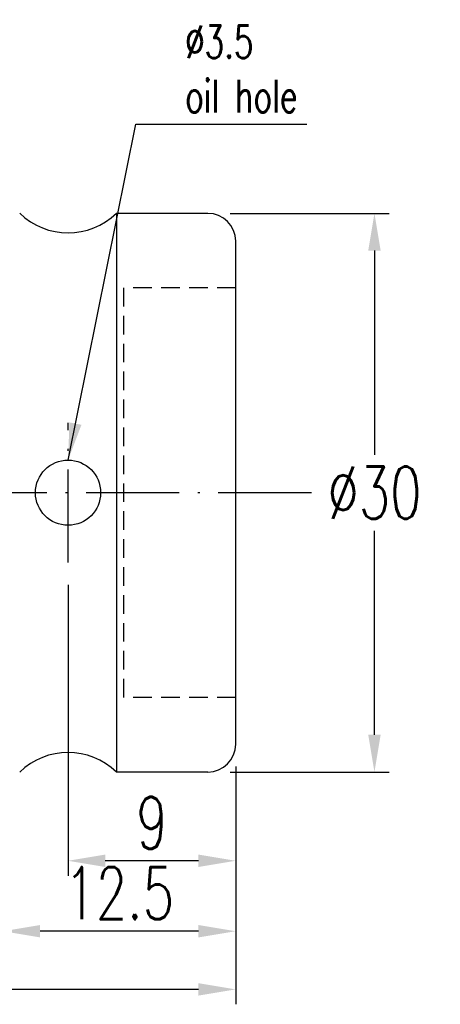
# Model space of a CAD drawing. Extents: x 10 to 498, y 35 to 158.
# Tile 7 of 7: x 100 to 123, y 35 to 88. Entities that reach past the tile are written whole.
import ezdxf

# ---------------------------------------------------------------- set-up
doc = ezdxf.new("R2010")
doc.units = 0
doc.header["$MEASUREMENT"] = 0
doc.linetypes.add('CL-5', pattern=[7.1, 5, -1, 0.1, -1])
doc.linetypes.add('HID-1', pattern=[1.5, 1, -0.5])
for name, color, linetype in [('CL', 1, 'CL-5'), ('DIM', 4, 'CONTINUOUS'), ('HID', 2, 'HID-1'), ('OUT', 3, 'CONTINUOUS')]:
    doc.layers.add(name, color=color, linetype=linetype)
doc.styles.add('DIM-7', font='SIMPLEX.shx', dxfattribs={"width": 0.7, "bigfont": 'chineset.shx'})
doc.dimstyles.new('CNS', dxfattribs={"dimtxt": 3.5, "dimasz": 2.5, "dimexe": 1, "dimexo": 1.5, "dimgap": 0.09, "dimtad": 0, "dimdsep": 46, "dimtxsty": 'DIM-7', "dimcen": 0.09, "dimclrd": 1, "dimclre": 1, "dimclrt": 4, "dimadec": 0, "dimazin": 0, "dimtfac": 1, "dimtix": 1, "dimtmove": 2, "dimatfit": 3, "dimfxl": 0, "dimtvp": 0.971429, "dimtolj": 1, "dimarcsym": 0})

# ---------------------------------------------------------------- blocks, each defined once
blk = doc.blocks.new('*D1')
at = {"layer": 'DIM', "color": 0, "lineweight": -2, "transparency": 16777216}
for p, q in [((103.045, 57.19), (103.045, 41.574)), ((112.045, 47.44), (112.045, 41.574)), ((110.045, 42.374), (105.045, 42.374))]:
    blk.add_line(p, q, dxfattribs=at)
at = {"layer": 'DIM', "color": 0, "transparency": 16777216}
for points in [[(105.045, 42.708), (105.045, 42.041), (103.045, 42.374)], [(110.045, 42.708), (110.045, 42.041), (112.045, 42.374)]]:
    blk.add_solid(points, dxfattribs=at)
at = {"layer": 'DIM', "color": 0, "transparency": 16777216, "insert": (107.545, 44.414), "char_height": 2.8, "attachment_point": 5, "style": 'DIM-7'}
blk.add_mtext('\\A1;9', dxfattribs=at)
blk = doc.blocks.new('*D2')
at = {"layer": 'DIM', "color": 0, "lineweight": -2, "transparency": 16777216}
for p, q in [((99.545, 71.547), (99.545, 37.792)), ((112.045, 46.69), (112.045, 37.792)), ((110.045, 38.592), (101.545, 38.592))]:
    blk.add_line(p, q, dxfattribs=at)
at = {"layer": 'DIM', "color": 0, "transparency": 16777216}
for points in [[(101.545, 38.925), (101.545, 38.258), (99.545, 38.592)], [(110.045, 38.925), (110.045, 38.258), (112.045, 38.592)]]:
    blk.add_solid(points, dxfattribs=at)
at = {"layer": 'DIM', "color": 0, "transparency": 16777216, "insert": (105.795, 40.632), "char_height": 2.8, "attachment_point": 5, "style": 'DIM-7'}
blk.add_mtext('\\A1;12.5', dxfattribs=at)
blk = doc.blocks.new('*D3')
at = {"layer": 'DIM', "color": 0, "lineweight": -2, "transparency": 16777216}
for p, q in [((67.045, 47.44), (67.045, 34.667)), ((112.045, 47.44), (112.045, 34.667)), ((110.045, 35.467), (69.045, 35.467))]:
    blk.add_line(p, q, dxfattribs=at)
at = {"layer": 'DIM', "color": 0, "transparency": 16777216}
for points in [[(69.045, 35.8), (69.045, 35.134), (67.045, 35.467)], [(110.045, 35.8), (110.045, 35.134), (112.045, 35.467)]]:
    blk.add_solid(points, dxfattribs=at)
at = {"layer": 'DIM', "color": 0, "transparency": 16777216, "insert": (89.545, 37.507), "char_height": 2.8, "attachment_point": 5, "style": 'DIM-7'}
blk.add_mtext('\\A1;45', dxfattribs=at)
blk = doc.blocks.new('*D4')
at = {"layer": 'DIM', "color": 0, "lineweight": -2, "transparency": 16777216}
for p, q in [((111.745, 77.14), (120.296, 77.14)), ((119.496, 75.14), (119.496, 64.18)), ((119.496, 49.14), (119.496, 60.1)), ((111.745, 47.14), (120.296, 47.14))]:
    blk.add_line(p, q, dxfattribs=at)
at = {"layer": 'DIM', "color": 0, "transparency": 16777216}
for points in [[(119.163, 75.14), (119.829, 75.14), (119.496, 77.14)], [(119.163, 49.14), (119.829, 49.14), (119.496, 47.14)]]:
    blk.add_solid(points, dxfattribs=at)
at = {"layer": 'DIM', "color": 0, "transparency": 16777216, "insert": (119.496, 62.14), "char_height": 2.8, "attachment_point": 5, "style": 'DIM-7'}
blk.add_mtext('\\A1;%%c30', dxfattribs=at)

msp = doc.modelspace()

# ---------------------------------------------------------------- linework, layer by layer
at = {"layer": 'CL', "color": 0}
for p, q in [((103.045, 58.39), (103.045, 65.89)), ((116.112, 62.14), (65.132, 62.14))]:
    msp.add_line(p, q, dxfattribs=at)
at = {"layer": 'HID', "color": 0}
for p, q in [((112.045, 73.14), (106.045, 73.14)), ((106.045, 51.14), (106.045, 73.14)), ((112.045, 51.14), (106.045, 51.14))]:
    msp.add_line(p, q, dxfattribs=at)
at = {"layer": 'OUT', "color": 0}
for p, q in [((105.643, 77.14), (105.643, 47.14)), ((110.545, 77.14), (105.643, 77.14)), ((112.045, 48.64), (112.045, 75.64)), ((112.045, 48.64), (112.045, 75.64)), ((112.045, 48.64), (112.045, 75.64)), ((110.545, 47.14), (105.643, 47.14))]:
    msp.add_line(p, q, dxfattribs=at)
msp.add_circle((103.045, 62.14), 1.75, dxfattribs=at)
for centre, radius, start, end in [((103.045, 79.845), 3.75, 226.1533, 313.8467), ((110.545, 75.64), 1.5, 0, 90), ((103.045, 44.436), 3.75, 46.1533, 133.8467), ((110.545, 48.64), 1.5, 270, 0)]:
    msp.add_arc(centre, radius, start, end, dxfattribs=at)

# ---------------------------------------------------------------- texts
at = {"layer": 'DIM', "color": 0, "insert": (109.329, 84.897), "char_height": 1.75, "attachment_point": 4, "style": 'DIM-7'}
msp.add_mtext('%%C3.5\\Poil hole', dxfattribs=at)

# ---------------------------------------------------------------- dimensions: what is measured, and where the dimension line sits
at = {"layer": 'DIM', "color": 0}
dim = msp.add_linear_dim(base=(119.496, 77.14), p1=(110.545, 47.14), p2=(110.545, 77.14), angle=90, text='%%c<>', dimstyle='CNS', override={"dimscale": 0.8, "dimgap": 0.8, "dimtad": 1, "dimtih": 1, "dimtoh": 1, "dimclrd": 0, "dimclre": 0, "dimclrt": 0, "dimadec": 2, "dimazin": 2, "dimtm": 1e-09, "dimtfac": 0.6, "dimtix": 0, "dimtmove": 1, "dimatfit": 0}, dxfattribs=at)
dim.commit()
dim.dimension.update_dxf_attribs({"geometry": '*D4', "text_midpoint": (119.496, 62.14)})
for base, p1, p2, picture, middle in [((99.545, 38.592), (112.045, 47.89), (99.545, 72.747), '*D2', (105.795, 40.632)), ((103.045, 42.374), (112.045, 48.64), (103.045, 58.39), '*D1', (107.545, 44.414)), ((67.045, 35.467), (112.045, 48.64), (67.045, 48.64), '*D3', (89.545, 37.507))]:
    dim = msp.add_linear_dim(base=base, p1=p1, p2=p2, dimstyle='CNS', override={"dimscale": 0.8, "dimgap": 0.8, "dimtad": 1, "dimtih": 1, "dimtoh": 1, "dimclrd": 0, "dimclre": 0, "dimclrt": 0, "dimadec": 2, "dimazin": 2, "dimtm": 1e-09, "dimtfac": 0.6, "dimtix": 0, "dimtmove": 1, "dimatfit": 0}, dxfattribs=at)
    dim.commit()
    dim.dimension.update_dxf_attribs({"geometry": picture, "text_midpoint": middle})

# ---------------------------------------------------------------- leaders
at = {"layer": 'DIM', "color": 0, "annotation_type": 0, "has_hookline": 1, "hookline_direction": 0, "text_width": 6.533}
msp.add_leader([(103.045, 63.89), (106.689, 81.924), (108.689, 81.924)], dimstyle='CNS', override={"dimscale": 0.8, "dimgap": 0.8, "dimtad": 1, "dimtih": 1, "dimtoh": 1, "dimclrd": 0, "dimclre": 0, "dimclrt": 0, "dimadec": 2, "dimazin": 2, "dimtm": 1e-09, "dimtfac": 0.6, "dimtix": 0, "dimtmove": 1, "dimatfit": 0}, dxfattribs=at)

doc.saveas('drawing.dxf')
